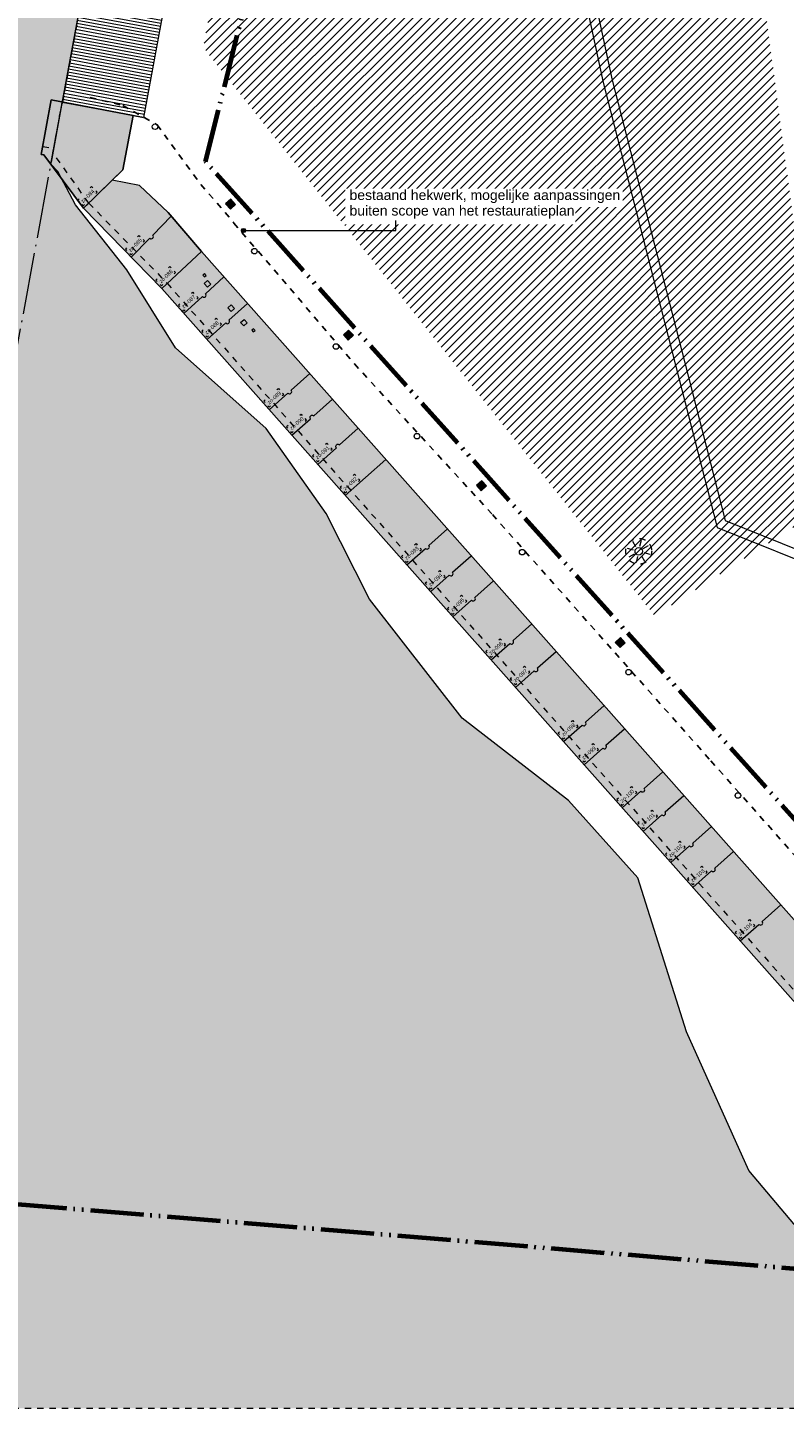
# Model space of a CAD drawing. Extents: x -294884 to 286267, y 0 to 1429765.
# Tile 36 of 178: x 36943 to 49218, y 171258 to 193648. Entities that reach past the tile are written whole.
import ezdxf

# ---------------------------------------------------------------- set-up
doc = ezdxf.new("R2010")
doc.units = 0
doc.header["$MEASUREMENT"] = 0
for name, pattern in [('DASHDOT', [1250, 1000, -112.5, 25, -112.5]), ('DASHED', [200, 100, -100]), ('DIVIDE', [1250, 862.5, -112.5, 25, -112.5, 25, -112.5])]:
    doc.linetypes.add(name, pattern=pattern)
for name, color, linetype in [('A-0019-AFDEKVLAK', 1, 'Continuous'), ('A-0030-STRAMIEN', 1, 'Continuous'), ('A-0070-SYMBOOL', 1, 'Continuous'), ('A-0210-WAND-BU', 8, 'Continuous'), ('A-0306--', 1, 'Continuous'), ('A-0307-TEKST', 7, 'Continuous'), ('A-1100-TXT+MT-SO', 7, 'Continuous')]:
    doc.layers.add(name, color=color, linetype=linetype)

# ---------------------------------------------------------------- blocks, each defined once
blk = doc.blocks.new('M-NIEUW_10')
at = {"linetype": 'Continuous', "lineweight": 13}
h = blk.add_hatch(dxfattribs=at)
h.set_pattern_fill('arcering', color=1, style=0, pattern_type=0)
h.set_pattern_definition([(45, (0, 0), (-70.71068, 70.71068), [])])
h.paths.add_polyline_path([(158560, 117088.8), (159511.1, 114734.2), (154213.7, 112308.8), (153870, 105918.8), (154650, 100048.8), (155436.6, 94128.8), (152580, 92298.8), (146160, 100378.8), (145262.2, 101508.8), (147028, 112430.6)], flags=0)
at = {"linetype": 'Continuous', "lineweight": 5}
for color, points in [(111, [(96571.6, 79449), (96573.8, 79454.1), (96870, 80930), (97430, 83720), (98207.2, 85670), (98553.8, 86302.7), (99163.4, 87415.6), (99158.3, 88979.2), (99073.8, 91156.6), (98983.3, 95444.3), (99747.8, 98796.4), (100268.9, 99311.3), (100292.9, 99913.7), (100152.9, 99925.4), (100186.6, 100629.8), (100023.9, 100660.3), (100046.9, 100930.2), (100217.1, 100930.8), (100363.3, 102409.8), (100396.2, 102838.8), (106673.1, 102293.1), (106495.9, 100434), (106671, 100417.3), (106646.4, 100158.5), (106471.2, 100175.2), (106396.2, 99388.9), (106222, 99405.4), (106160.3, 98758.4), (110403, 94140.9), (111148.3, 93351.1), (115305, 88949.1), (118428.5, 85645), (123841.9, 89331.8), (127969.5, 92415.4), (133034, 96875.1), (137080, 100558.8), (137202.5, 100558.8), (137225, 100680.2), (137957.2, 104640.2), (143520.3, 103599.8), (142785, 99623.1), (142900.7, 99504.7), (143187.8, 98967.1), (144017.3, 97911.4), (144805.9, 96648.6), (146279.8, 95337.4), (147251.8, 93958.9), (147952.2, 92568.1), (149458.8, 90639.6), (151183.5, 89307.6), (152305.6, 88051.7), (153096.8, 85556.7), (154105.8, 83304), (156557.1, 80403.3), (157019.4, 79449)]), (8, [(143314, 98909.7), (142671.6, 99775.9), (142629.8, 99782.1), (142793, 100667.8), (144121.6, 100416.1), (143954.1, 99534.8), (143780.4, 99365.2)]), (8, [(144582.9, 97610.5), (143314.1, 98909.7), (143780.4, 99365.2), (144225.3, 99278.1), (144688.6, 98839.8), (145227.2, 98210.2), (159541.3, 82071.4), (158883, 81487.5)]), (254, [(145619, 98979.4), (145703.4, 99057.4), (145781.5, 98973), (145697, 98894.9)]), (254, [(147530.8, 96855.8), (147615.2, 96933.9), (147693.3, 96849.4), (147608.9, 96771.4)]), (254, [(149688.5, 94413.6), (149772.9, 94491.7), (149851, 94407.2), (149766.6, 94329.1)]), (254, [(151939.5, 91870.4), (152023.9, 91948.5), (152102, 91864), (152017.6, 91786)])]:
    blk.add_hatch(color=color, dxfattribs=at).paths.add_polyline_path(points, flags=0)
at = {"layer": 'A-0210-WAND-BU', "linetype": 'Continuous', "lineweight": 5}
h = blk.add_hatch(dxfattribs=at)
h.set_pattern_fill('_test', color=8, style=0, pattern_type=0)
h.set_pattern_definition([(349.5405, (144963.938, 111435.5), (9.07701, 49.16917), [])])
h.paths.add_polyline_path([(145345.2, 113500.6), (146666.1, 113256.7), (144289.2, 100381.1), (142968.2, 100625)], flags=0)
at = {"color": 7, "linetype": 'DASHED', "lineweight": 0}
blk.add_lwpolyline([(43065, 79449), (43065, 152599), (167865, 152599), (167865, 79449)], close=True, dxfattribs=at)
at = {"color": 1, "linetype": 'DIVIDE', "lineweight": 70}
blk.add_lwpolyline([(46390.7, 100305.9), (50442.1, 98721.3), (72392.4, 92637.8), (77830.2, 91130.7), (78466.9, 91281.4), (118511.6, 84729.6), (161894.4, 81134.1), (145295.8, 99667.1), (151034, 122576.9), (157878.9, 128459.7), (160422, 139922.3), (159403.2, 149352.2), (99198.7, 139182.7), (99843.2, 135366.9), (56711.1, 132050.5), (56814.7, 113020.6)], close=True, dxfattribs=at)
at = {"color": 1, "linetype": 'DASHED', "lineweight": 13}
blk.add_lwpolyline([(142975.8, 100607), (143672.4, 104417.4, 0.3194027), (143899.1, 104560.1), (144484.4, 107867.5), (144341.3, 108197.5), (145187.8, 112748.5)], format="xyb", dxfattribs=at)
at = {"color": 11, "linetype": 'Continuous', "lineweight": 9}
for points in [[(152540, 108093.5), (152666.3, 107010.1), (152663.2, 106606.9), (152482.3, 106288.7), (151704.6, 105816), (151368.3, 105406.5), (151344.8, 103519.9), (151890.8, 100984.8), (153065.4, 96401.7), (153720.2, 93846.7), (155571.4, 93099.5), (156354.7, 92580.8), (158380.2, 89248.1), (160875.8, 86201), (163358.7, 83848.3), (166528.7, 81328.1), (167747.3, 80664.5), (167865, 80638.2)], [(156557.1, 80403.4), (154105.8, 83304), (153096.8, 85556.6), (152305.6, 88051.7), (151183.5, 89307.6), (149458.8, 90639.6), (147952.2, 92568.1), (147251.8, 93958.9), (146279.8, 95337.4), (144805.9, 96648.6), (144017.3, 97911.4), (143187.8, 98967.1), (142900.7, 99504.6)]]:
    blk.add_lwpolyline(points, dxfattribs=at)
at = {"color": 8, "linetype": 'Continuous', "lineweight": 5}
for points in [[(151644.7, 105914.6), (151244.1, 105455), (151193.5, 103504.7), (151743.8, 100950.1), (152919.1, 96364.2), (153593, 93735.3), (155500.8, 92965.2), (156243.2, 92473.6), (158256.7, 89160.6), (160764.9, 86097.9), (163259.6, 83734.2), (166444.9, 81201.8), (167675.1, 80531.9), (167865, 80488.1)], [(145619, 98979.4), (145781.5, 98973)], [(145697, 98894.9), (145703.4, 99057.4)], [(147530.8, 96855.8), (147693.3, 96849.4)], [(147608.9, 96771.4), (147615.2, 96933.9)], [(149766.6, 94329.1), (149772.9, 94491.7)], [(149688.5, 94413.6), (149851, 94407.2)], [(152237.5, 93367), (152140.2, 93390.7)], [(152275.9, 93419.5), (152224, 93504.9)], [(152340.2, 93429.4), (152364, 93526.6)], [(152392.7, 93391), (152478.2, 93442.9)], [(152247.4, 93302.7), (152162, 93250.7)], [(152299.9, 93264.2), (152276.2, 93167.1)], [(152364.2, 93274.2), (152416.2, 93188.7)], [(152402.7, 93326.7), (152499.9, 93302.9)], [(151939.5, 91870.4), (152102, 91864)], [(152017.6, 91786), (152023.9, 91948.5)]]:
    blk.add_lwpolyline(points, dxfattribs=at)
at = {"color": 111, "linetype": 'Continuous', "lineweight": 13}
blk.add_lwpolyline([(157019.4, 79449), (156557.1, 80403.3), (154105.8, 83304), (153096.8, 85556.7), (152305.6, 88051.7), (151183.5, 89307.6), (149458.8, 90639.6), (147952.2, 92568.1), (147251.8, 93958.9), (146279.8, 95337.4), (144805.9, 96648.6), (144017.3, 97911.4), (143187.8, 98967.1), (142900.7, 99504.7), (142785, 99623.1), (143520.3, 103599.8), (137957.2, 104640.2), (137225, 100680.2), (137202.5, 100558.8), (137080, 100558.8), (133034, 96875.1), (127969.5, 92415.4)], dxfattribs=at)
at = {"color": 8, "linetype": 'Continuous', "lineweight": 13}
for points in [[(143314, 98909.7), (142671.6, 99775.9), (142671.6, 99775.9), (142629.8, 99782.1), (142793, 100667.8), (144121.6, 100416.1), (143954.1, 99534.8), (143780.4, 99365.2)], [(158883, 81487.5), (159541.3, 82071.4), (145227.2, 98210.2), (144688.6, 98839.8), (144225.3, 99278.1), (143780.4, 99365.2), (143314.1, 98909.7), (144582.9, 97610.5)]]:
    blk.add_lwpolyline(points, close=True, dxfattribs=at)
at = {"color": 7, "linetype": 'Continuous', "lineweight": 18}
for points in [[(142793, 100667.8), (142629.8, 99782.1)], [(144225.3, 99278.1), (143780.4, 99365.2), (143954.1, 99534.8), (144121.6, 100416.1), (142793, 100667.8), (142629.8, 99782.1), (142671.6, 99775.9), (142671.6, 99775.9), (143314.1, 98909.7)], [(144121.6, 100416.1), (144289.2, 100381.1)], [(144225.3, 99278.1), (144688.6, 98839.8), (145227.3, 98210.2), (159541.4, 82071.4)], [(143399.9, 98993.5), (143314, 98909.7)], [(143314, 98909.7), (144582.9, 97610.5), (158883, 81487.5)]]:
    blk.add_lwpolyline(points, dxfattribs=at)
at = {"color": 1, "linetype": 'DASHED', "lineweight": 13}
for points in [[(143399.9, 98993.5), (142819.2, 99810.2), (142968.2, 100624.9)], [(142654, 99911.4), (142840.2, 99876.7)], [(143399.9, 98993.5), (144670.8, 97692.3), (158972.8, 81567.1)]]:
    blk.add_lwpolyline(points, dxfattribs=at)
at = {"color": 5, "linetype": 'DASHED', "lineweight": 25}
blk.add_lwpolyline([(143423.6, 100706.9), (143952, 100578), (144507.6, 100263.4), (145220.3, 99295), (145755.1, 98670.2), (147710.3, 96385.8), (149948.1, 93942.6), (153488.5, 89950.8), (155781.4, 87365.6), (160648.7, 81547.2), (162413.8, 80279.6)], dxfattribs=at)
at = {"color": 1, "linetype": 'Continuous', "lineweight": 13}
for points in [[(143314, 98909.7), (143954.1, 99534.8)], [(144582.9, 97610.5), (145227.3, 98210.2)], [(145327.8, 97737.2), (145379.2, 97679.3), (145323.5, 97629.9), (145272.2, 97687.8), (145327.8, 97737.2)], [(145711.9, 97342.7), (145763.3, 97284.8), (145707.6, 97235.4), (145656.3, 97293.3), (145711.9, 97342.7)], [(145919.7, 97107.7), (145971.1, 97049.8), (145915.3, 97000.4), (145864, 97058.3), (145919.7, 97107.7)], [(147561.4, 94251.6), (148220.1, 94835.9)]]:
    blk.add_lwpolyline(points, dxfattribs=at)
at = {"color": 254, "linetype": 'Continuous', "lineweight": 13}
for points in [[(145697, 98894.9), (145781.5, 98973), (145703.4, 99057.4), (145619, 98979.4)], [(147608.9, 96771.4), (147693.3, 96849.4), (147615.2, 96933.9), (147530.8, 96855.8)], [(149766.6, 94329.1), (149851, 94407.2), (149772.9, 94491.7), (149688.5, 94413.6)], [(152017.6, 91786), (152102, 91864), (152023.9, 91948.5), (151939.5, 91870.4)]]:
    blk.add_lwpolyline(points, close=True, dxfattribs=at)
at = {"color": 1, "linetype": 'Continuous', "lineweight": 13}
for points in [[(145697, 98894.9), (145781.5, 98973), (145703.4, 99057.4), (145619, 98979.4)], [(145277.1, 97796.2), (145304.9, 97820.9), (145279.2, 97849.9), (145251.3, 97825.2)], [(146069.4, 96903), (146097.3, 96927.8), (146071.6, 96956.7), (146043.7, 96932)], [(147608.9, 96771.4), (147693.3, 96849.4), (147615.2, 96933.9), (147530.8, 96855.8)], [(149766.6, 94329.1), (149851, 94407.2), (149772.9, 94491.7), (149688.5, 94413.6)], [(152017.6, 91786), (152102, 91864), (152023.9, 91948.5), (151939.5, 91870.4)]]:
    blk.add_lwpolyline(points, close=True, dxfattribs=at)
for points in [[(144090.6, 98114.5), (144389.4, 98423.7, 0.9993421), (144438.2, 98473.9), (144737.1, 98783.1)], [(144944.8, 97202.4), (145242.8, 97476.9, 0.9993421), (145294.4, 97524.3), (145592.5, 97798.8)], [(145318.6, 96780.4), (145621.7, 97049.3, 0.9993421), (145674.2, 97095.7), (145977.3, 97364.6)], [(146327.2, 95643.2), (146630.3, 95912.1, 0.9993421), (146682.8, 95958.5), (146985.9, 96227.5)], [(146695.6, 95227.9), (146998.7, 95496.8, -0.9993421), (147051, 95543.3), (147354.2, 95812.3)], [(147113.6, 94756.7), (147416.7, 95025.6, -0.9993421), (147469.1, 95072.1), (147772.2, 95341)], [(148560, 93125.7), (148863.1, 93394.6, 0.9993421), (148915.6, 93441), (149218.7, 93710)], [(148944.8, 92691.8), (149248, 92960.7, 0.9993421), (149300.4, 93007.1), (149603.6, 93276.1)], [(148944.8, 92691.8), (149247.9, 92960.7, 0.9993421), (149300.3, 93007.1), (149603.5, 93276.1)], [(149306.3, 92284), (149609.5, 92552.9, 0.9993421), (149661.9, 92599.4), (149965.1, 92868.3)], [(149306.4, 92284), (149609.5, 92553, 0.9993421), (149662, 92599.4), (149965.1, 92868.3)], [(149926.8, 91584.5), (150229.9, 91853.4, 0.9993421), (150282.3, 91899.8), (150585.5, 92168.8)], [(150321.6, 91139.3), (150624.7, 91408.3, 0.9993421), (150677.1, 91454.7), (150980.3, 91723.6)], [(151101.2, 90260.3), (151404.3, 90529.2, 0.9993421), (151456.8, 90575.7), (151759.9, 90844.6)], [(151433, 89886.2), (151736.1, 90155.1, 0.9993421), (151788.5, 90201.6), (152091.7, 90470.5)], [(152053.4, 89186.7), (152356.5, 89455.6, 0.9993421), (152408.9, 89502.1), (152712.1, 89771)], [(152391.8, 88805.1), (152694.9, 89074, 0.9993421), (152747.3, 89120.5), (153050.5, 89389.4)], [(152839.6, 88300.1), (153142.8, 88569, 0.9993421), (153195.2, 88615.5), (153498.3, 88884.4)], [(153197.9, 87896.1), (153501.1, 88165, 0.9993421), (153553.5, 88211.5), (153856.7, 88480.4)], [(153967.7, 87028.3), (154270.8, 87297.2, 0.9993421), (154323.2, 87343.7), (154626.4, 87612.6)]]:
    blk.add_lwpolyline(points, format="xyb", dxfattribs=at)
for centre in [(144475.7, 100231.8), (146087.2, 98213.2), (147409.5, 96668.2), (148722.7, 95214), (150429.3, 93333.3), (152155.2, 91386.6), (153928.6, 89387.2)]:
    blk.add_circle(centre, 45, dxfattribs=at)
at = {"color": 1, "linetype": 'DASHED', "lineweight": 13}
blk.add_circle((152320.1, 93346.8), 210, dxfattribs=at)
at = {"color": 7, "linetype": 'Continuous', "lineweight": 18}
blk.add_circle((152320.1, 93346.8), 60, dxfattribs=at)
at = {"layer": 'A-0030-STRAMIEN', "color": 1, "linetype": 'DASHDOT', "lineweight": 13}
blk.add_lwpolyline([(141887.1, 94740.8), (145657.8, 115155.5)], dxfattribs=at)
at = {"layer": 'A-0070-SYMBOOL', "color": 7, "linetype": 'Continuous', "lineweight": 18}
for points in [[(145945, 98548.8), (145934.8, 98524), (145910, 98513.8), (145885.2, 98524), (145875, 98548.8), (145885.2, 98573.5), (145910, 98583.7), (145934.8, 98573.5)], [(145935, 98548.8), (145927.7, 98531.1), (145910, 98523.8), (145892.3, 98531.1), (145885, 98548.8), (145892.3, 98566.4), (145910, 98573.8), (145927.7, 98566.4)], [(145925, 98548.8), (145920.6, 98538.1), (145910, 98533.7), (145899.4, 98538.1), (145895, 98548.8), (145899.4, 98559.4), (145910, 98563.8), (145920.6, 98559.4)], [(145915, 98548.8), (145913.5, 98545.2), (145910, 98543.8), (145906.5, 98545.2), (145905, 98548.8), (145906.5, 98552.3), (145910, 98553.7), (145913.5, 98552.3)]]:
    blk.add_lwpolyline(points, close=True, dxfattribs=at)
at = {"layer": 'A-0210-WAND-BU', "color": 7, "linetype": 'Continuous', "lineweight": 18}
for points in [[(145345.2, 113500.6), (142968.2, 100625)], [(146666.1, 113256.7), (144289.2, 100381.1)]]:
    blk.add_lwpolyline(points, dxfattribs=at)
at = {"layer": 'A-0306--', "color": 1, "linetype": 'Continuous', "lineweight": 13}
for points in [[(143424, 99240.8), (143445.5, 99261.8), (143466.4, 99240.3)], [(143514.9, 99147.8), (143536.3, 99168.8), (143515.4, 99190.2)], [(143242.8, 99063.8), (143221.3, 99042.8), (143242.3, 99021.4)], [(143333.6, 98970.8), (143312.2, 98949.8), (143291.2, 98971.3)], [(144191, 98448.6), (144211.8, 98470.2), (144233.4, 98449.3)], [(144284.5, 98358.3), (144305.3, 98379.8), (144283.8, 98400.7)], [(144014.9, 98266.5), (143994.1, 98244.9), (144015.6, 98224)], [(144108.4, 98176.1), (144087.5, 98154.5), (144066, 98175.4)], [(144692.9, 97941.6), (144714.4, 97962.5), (144735.3, 97941.1)], [(144783.8, 97848.6), (144805.2, 97869.5), (144784.2, 97891)], [(144511.7, 97764.6), (144490.2, 97743.6), (144511.2, 97722.1)], [(144602.5, 97671.6), (144581.1, 97650.6), (144560.1, 97672.1)], [(145064.4, 97530.1), (145086.5, 97550.4), (145106.8, 97528.3)], [(145152.5, 97434.5), (145174.6, 97454.8), (145154.2, 97476.9)], [(144878.1, 97358.4), (144856, 97338.1), (144876.3, 97316.1)], [(144966.2, 97262.8), (144944.1, 97242.5), (144923.8, 97264.6)], [(145444.2, 97105.8), (145466.7, 97125.7), (145486.6, 97103.3)], [(145530.6, 97008.6), (145553, 97028.5), (145533.1, 97050.9)], [(145254.8, 96937.6), (145232.3, 96917.7), (145252.2, 96895.3)], [(145341.1, 96840.4), (145318.6, 96820.5), (145298.7, 96842.9)], [(146452.9, 95968.6), (146475.3, 95988.5), (146495.2, 95966.1)], [(146539.2, 95871.4), (146561.6, 95891.3), (146541.7, 95913.7)], [(146263.4, 95800.5), (146241, 95780.6), (146260.9, 95758.1)], [(146349.7, 95703.2), (146327.2, 95683.3), (146307.3, 95705.8)], [(146631.8, 95385.2), (146609.3, 95365.3), (146629.2, 95342.8)], [(146821.3, 95553.3), (146843.7, 95573.2), (146863.6, 95550.8)], [(146907.6, 95456.1), (146930, 95476), (146910.1, 95498.4)], [(146718, 95287.9), (146695.6, 95268), (146675.7, 95290.5)], [(147239.3, 95082.1), (147261.8, 95102), (147281.7, 95079.5)], [(147325.6, 94984.8), (147348, 95004.7), (147328.1, 95027.2)], [(147049.8, 94914), (147027.4, 94894.1), (147047.3, 94871.6)], [(147136.1, 94816.7), (147113.7, 94796.8), (147093.8, 94819.2)], [(147687.1, 94577.1), (147709.6, 94597), (147729.5, 94574.5)], [(147773.4, 94479.8), (147795.8, 94499.7), (147775.9, 94522.2)], [(147497.6, 94408.9), (147475.2, 94389), (147495.1, 94366.6)], [(147583.8, 94311.7), (147561.4, 94291.8), (147541.5, 94314.2)], [(148685.7, 93451.1), (148708.2, 93471), (148728.1, 93448.6)], [(148772, 93353.9), (148794.4, 93373.8), (148774.5, 93396.2)], [(148496.2, 93283), (148473.8, 93263.1), (148493.7, 93240.7)], [(148582.5, 93185.8), (148560, 93165.9), (148540.1, 93188.3)], [(149070.6, 93017.2), (149093, 93037.1), (149112.9, 93014.7)], [(149156.8, 92919.9), (149179.3, 92939.9), (149159.4, 92962.3)], [(148881.1, 92849.1), (148858.6, 92829.2), (148878.5, 92806.7)], [(148967.3, 92751.8), (148944.9, 92731.9), (148925, 92754.4)], [(149422.8, 92612.9), (149444.7, 92633.4), (149465.2, 92611.6)], [(149511.8, 92518.1), (149533.7, 92538.7), (149513.2, 92560.6)], [(149238.2, 92439.5), (149216.3, 92418.9), (149236.8, 92397.1)], [(149327.2, 92344.7), (149305.3, 92324.2), (149284.8, 92346)], [(150052.5, 91909.9), (150074.9, 91929.8), (150094.8, 91907.4)], [(150138.7, 91812.6), (150161.2, 91832.6), (150141.3, 91855)], [(149862.9, 91741.8), (149840.5, 91721.9), (149860.4, 91699.4)], [(149949.2, 91644.5), (149926.8, 91624.6), (149906.9, 91647.1)], [(150447.3, 91464.8), (150469.7, 91484.7), (150489.6, 91462.2)], [(150533.6, 91367.5), (150556, 91387.4), (150536.1, 91409.9)], [(150257.8, 91296.6), (150235.3, 91276.7), (150255.2, 91254.3)], [(150344, 91199.4), (150321.6, 91179.5), (150301.7, 91201.9)], [(151226.9, 90585.7), (151249.4, 90605.6), (151269.3, 90583.2)], [(151313.2, 90488.5), (151335.7, 90508.4), (151315.8, 90530.8)], [(151037.4, 90417.6), (151015, 90397.7), (151034.9, 90375.2)], [(151123.7, 90320.3), (151101.3, 90300.4), (151081.3, 90322.9)], [(151558.7, 90211.6), (151581.2, 90231.5), (151601.1, 90209.1)], [(151369.2, 90043.5), (151346.8, 90023.6), (151366.7, 90001.1)], [(151645, 90114.4), (151667.4, 90134.3), (151647.5, 90156.7)], [(151455.5, 89946.2), (151433, 89926.3), (151413.1, 89948.8)], [(151989.6, 89344), (151967.1, 89324.1), (151987, 89301.6)], [(152179.1, 89512.1), (152201.5, 89532), (152221.4, 89509.6)], [(152265.4, 89414.9), (152287.8, 89434.8), (152267.9, 89457.2)], [(152075.8, 89246.7), (152053.4, 89226.8), (152033.5, 89249.3)], [(152517.5, 89130.5), (152539.9, 89150.4), (152559.8, 89128)], [(152328, 88962.4), (152305.5, 88942.5), (152325.4, 88920)], [(152603.8, 89033.3), (152626.2, 89053.2), (152606.3, 89075.6)], [(152414.2, 88865.1), (152391.8, 88845.2), (152371.9, 88867.7)], [(152775.8, 88457.4), (152753.4, 88437.5), (152773.3, 88415)], [(152965.3, 88625.5), (152987.8, 88645.4), (153007.7, 88623)], [(153051.6, 88528.3), (153074.1, 88548.2), (153054.2, 88570.6)], [(152862.1, 88360.1), (152839.7, 88340.2), (152819.8, 88362.7)], [(153323.7, 88221.5), (153346.1, 88241.4), (153366, 88219)], [(153134.2, 88053.4), (153111.7, 88033.5), (153131.6, 88011)], [(153409.9, 88124.3), (153432.4, 88144.2), (153412.5, 88166.6)], [(153220.4, 87956.1), (153198, 87936.2), (153178.1, 87958.7)], [(154094, 87354.2), (154116.5, 87374.1), (154136.4, 87351.6)], [(153904.5, 87186.1), (153882.1, 87166.2), (153902, 87143.7)], [(154180.3, 87256.9), (154202.8, 87276.8), (154182.8, 87299.3)], [(153990.8, 87088.8), (153968.3, 87068.9), (153948.4, 87091.3)]]:
    blk.add_lwpolyline(points, dxfattribs=at)
at = {"layer": 'A-0307-TEKST', "color": 7, "linetype": 'Continuous', "char_height": 63, "attachment_point": 7, "line_spacing_factor": 1.333333}
for s, insert, rotation in [('{\\fArial|b0|i0|c12|p0;zo-084}', (143309, 98988.6), 44.32748), ('{\\fArial|b0|i0|c12|p0;zo-085}', (144083.2, 98193.2), 45.971), ('{\\fArial|b0|i0|c12|p0;zo-086}', (144577.8, 97689.4), 44.32321), ('{\\fArial|b0|i0|c12|p0;zo-087}', (144942, 97281.4), 42.6482), ('{\\fArial|b0|i0|c12|p0;zo-088}', (145317.3, 96859.4), 41.58602), ('{\\fArial|b0|i0|c12|p0;zo-089}', (146325.9, 95722.2), 41.57895), ('{\\fArial|b0|i0|c12|p0;zo-090}', (146694.3, 95306.9), 41.57749), ('{\\fArial|b0|i0|c12|p0;zo-091}', (147112.3, 94835.7), 41.57666), ('{\\fArial|b0|i0|c12|p0;zo-092}', (147560.1, 94330.7), 41.573), ('{\\fArial|b0|i0|c12|p0;zo-093}', (148558.7, 93204.8), 41.57685), ('{\\fArial|b0|i0|c12|p0;zo-094}', (148943.6, 92770.8), 41.57768), ('{\\fArial|b0|i0|c12|p0;zo-095}', (149302.8, 92363), 43.20228), ('{\\fArial|b0|i0|c12|p0;zo-096}', (149925.4, 91663.5), 41.57538), ('{\\fArial|b0|i0|c12|p0;zo-097}', (150320.2, 91218.4), 41.5785), ('{\\fArial|b0|i0|c12|p0;zo-098}', (151099.9, 90339.3), 41.57831), ('{\\fArial|b0|i0|c12|p0;zo-099}', (151431.7, 89965.2), 41.57768), ('{\\fArial|b0|i0|c12|p0;zo-100}', (152052.1, 89265.7), 41.57685), ('{\\fArial|b0|i0|c12|p0;zo-101}', (152390.5, 88884.1), 41.57703), ('{\\fArial|b0|i0|c12|p0;zo-102}', (152838.3, 88379.1), 41.57703), ('{\\fArial|b0|i0|c12|p0;zo-103}', (153196.7, 87975.1), 41.57831), ('{\\fArial|b0|i0|c12|p0;zo-104}', (153967, 87107.8), 41.57099)]:
    blk.add_mtext(s, dxfattribs=dict(at, insert=insert, rotation=rotation))
at = {"linetype": 'Continuous'}
blk.add_wipeout([(152060, 99228.8), (152060, 98928.8), (151290, 98928.8), (151290, 98648.8), (147560, 98648.8), (147560, 99228.8)], dxfattribs=at).dxf.layer = 'A-0019-AFDEKVLAK'
at = {"layer": 'A-0070-SYMBOOL', "color": 1, "linetype": 'Continuous', "lineweight": 13}
blk.add_lwpolyline([(145910, 98548.8), (148380, 98548.8), (148380, 98708.8)], dxfattribs=at)
at = {"layer": 'A-1100-TXT+MT-SO', "color": 7, "linetype": 'Continuous', "char_height": 162, "attachment_point": 7, "line_spacing_factor": 0.933333}
for s, insert in [('{\\fArial|b0|i0|c12|p0;bestaand hekwerk, mogelijke aanpassingen }', (147630, 98994.4)), ('{\\fArial|b0|i0|c12|p0;buiten scope van het restauratieplan}', (147630, 98742.4))]:
    blk.add_mtext(s, dxfattribs=dict(at, insert=insert))

msp = doc.modelspace()

# ---------------------------------------------------------------- block references
msp.add_blockref('M-NIEUW_10', (-105465, 91809))

doc.saveas('drawing.dxf')
